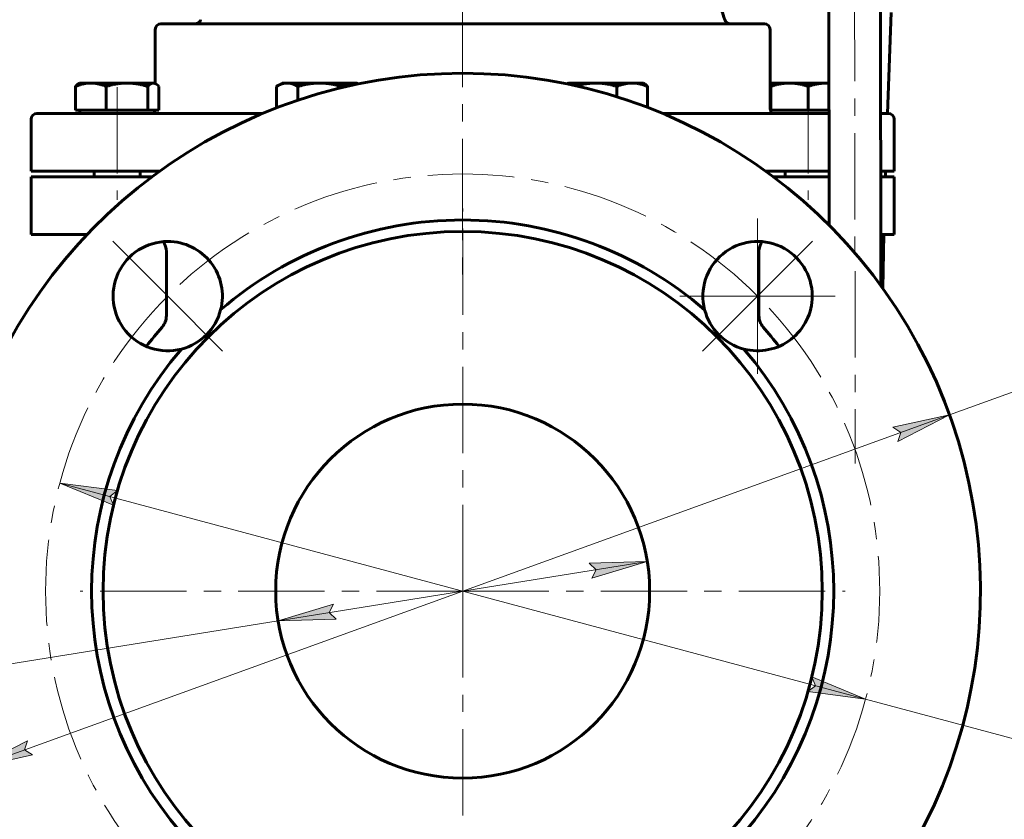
# Model space of a CAD drawing. Header units: millimetres. Extents: x 0 to 420, y 0 to 297.
# Tile 12 of 15: x 264 to 350, y 109 to 179. Entities that reach past the tile are written whole.
import ezdxf

# ---------------------------------------------------------------- set-up
doc = ezdxf.new("R2010")
doc.units = ezdxf.units.MM
for name, pattern in [('K5LT_AXLED', [12, 7.5, -1.5, 1.5, -1.5]), ('K5LT_BASIC', [0]), ('K5LT_THIN', [0])]:
    doc.linetypes.add(name, pattern=pattern)
doc.layers.add('Системный слой', color=7, linetype='Continuous')
doc.layers.add('Системный слой (1)', color=7, linetype='Continuous', true_color=0x6c6c6c)
doc.styles.add('KDIMTEXTSTYLE', font='GOST_AU.SHX', dxfattribs={"width": 0.96, "oblique": 15, "height": 5})
doc.styles.add('KTEXTSTYLE', font='GOST_AU.SHX', dxfattribs={"width": 0.56, "height": 5})
doc.dimstyles.new('KDIMSTYLE (0.50)', dxfattribs={"dimtxt": 5, "dimasz": 1, "dimexe": 2, "dimexo": 0, "dimgap": 1, "dimtad": 1, "dimlfac": 2, "dimtxsty": 'KDIMTEXTSTYLE', "dimsah": 1, "dimcen": 0, "dimdle": 1, "dimadec": 0, "dimazin": 0, "dimtfac": 0.667, "dimtmove": 0, "dimatfit": 3, "dimfxl": 1, "dimtvp": 1, "dimtolj": 1, "dimtzin": 0, "dimarcsym": 0})

# ---------------------------------------------------------------- blocks, each defined once
blk = doc.blocks.new('U70')
at = {"layer": 'Системный слой (1)', "color": 143, "linetype": 'K5LT_BASIC', "lineweight": 60, "true_color": 0x33acca}
for p, q in [((265.416, 165.663), (276.595, 165.663)), ((329.236, 165.663), (334.753, 165.663)), ((339.253, 165.663), (340.416, 165.663))]:
    blk.add_line(p, q, dxfattribs=at)
blk = doc.blocks.new('U71')
at = {"layer": 'Системный слой (1)', "color": 143, "linetype": 'K5LT_BASIC', "lineweight": 60, "true_color": 0x33acca}
for p, q in [((275.916, 165.163), (265.416, 165.163)), ((334.754, 165.163), (329.916, 165.163)), ((340.416, 165.163), (339.254, 165.163))]:
    blk.add_line(p, q, dxfattribs=at)
blk = doc.blocks.new('U72')
at = {"layer": 'Системный слой (1)', "color": 143, "linetype": 'K5LT_BASIC', "lineweight": 60, "true_color": 0x33acca}
for p, q in [((285.516, 170.663), (265.916, 170.663)), ((334.746, 170.663), (320.315, 170.663)), ((339.916, 170.663), (339.246, 170.663))]:
    blk.add_line(p, q, dxfattribs=at)
blk = doc.blocks.new('U74')
at = {"layer": 'Системный слой (1)', "color": 143, "linetype": 'K5LT_BASIC', "lineweight": 60, "true_color": 0x33acca}
for p, q in [((270.297, 160.163), (265.416, 160.163)), ((340.416, 160.163), (339.261, 160.163))]:
    blk.add_line(p, q, dxfattribs=at)
blk = doc.blocks.new('U76')
at = {"layer": 'Системный слой (1)', "color": 143, "linetype": 'K5LT_BASIC', "lineweight": 60, "true_color": 0x33acca}
for p, q in [((334.625, 173.313), (334.567, 173.313)), ((334.683, 173.312), (334.625, 173.313)), ((334.742, 173.31), (334.683, 173.312))]:
    blk.add_line(p, q, dxfattribs=at)
blk = doc.blocks.new('U79')
at = {"layer": 'Системный слой (1)', "color": 143, "linetype": 'K5LT_BASIC', "lineweight": 60, "true_color": 0x33acca}
for p, q in [((276.104, 173.306), (276.029, 173.313)), ((276.179, 173.284), (276.104, 173.306)), ((276.254, 173.247), (276.179, 173.284)), ((276.337, 173.191), (276.254, 173.247)), ((276.424, 173.117), (276.337, 173.191)), ((276.514, 173.023), (276.424, 173.117))]:
    blk.add_line(p, q, dxfattribs=at)
blk = doc.blocks.new('U82')
at = {"layer": 'Системный слой (1)', "color": 143, "linetype": 'K5LT_BASIC', "lineweight": 60, "true_color": 0x33acca}
for p, q in [((311.982, 173.243), (311.978, 173.241)), ((311.985, 173.245), (311.982, 173.243)), ((311.988, 173.247), (311.985, 173.245)), ((312.064, 173.284), (311.988, 173.247)), ((312.139, 173.306), (312.064, 173.284)), ((312.214, 173.313), (312.139, 173.306))]:
    blk.add_line(p, q, dxfattribs=at)
blk = doc.blocks.new('U83')
at = {"layer": 'Системный слой (1)', "color": 143, "linetype": 'K5LT_BASIC', "lineweight": 60, "true_color": 0x33acca}
for p, q in [((329.655, 173.147), (329.636, 173.141)), ((329.673, 173.153), (329.655, 173.147)), ((329.692, 173.159), (329.673, 173.153))]:
    blk.add_line(p, q, dxfattribs=at)
blk = doc.blocks.new('U84')
at = {"layer": 'Системный слой (1)', "color": 143, "linetype": 'K5LT_BASIC', "lineweight": 60, "true_color": 0x33acca}
for p, q in [((313.414, 173.202), (312.823, 173.059)), ((313.968, 173.285), (313.414, 173.202)), ((314.512, 173.313), (313.968, 173.285))]:
    blk.add_line(p, q, dxfattribs=at)
blk = doc.blocks.new('U85')
at = {"layer": 'Системный слой (1)', "color": 143, "linetype": 'K5LT_BASIC', "lineweight": 60, "true_color": 0x33acca}
for p, q in [((312.346, 173.29), (312.214, 173.313)), ((312.48, 173.221), (312.346, 173.29)), ((312.622, 173.104), (312.48, 173.221))]:
    blk.add_line(p, q, dxfattribs=at)
blk = doc.blocks.new('U86')
at = {"layer": 'Системный слой (1)', "color": 143, "linetype": 'K5LT_BASIC', "lineweight": 60, "true_color": 0x33acca}
for p, q in [((293.457, 173.304), (293.293, 173.313)), ((293.622, 173.275), (293.457, 173.304)), ((293.789, 173.228), (293.622, 173.275))]:
    blk.add_line(p, q, dxfattribs=at)
blk = doc.blocks.new('U99')
at = {"layer": 'Системный слой (1)', "color": 143, "linetype": 'K5LT_BASIC', "lineweight": 60, "true_color": 0x33acca}
for p, q in [((340.158, 179.451), (339.834, 170.663)), ((339.65, 165.199), (339.649, 165.163)), ((339.653, 165.273), (339.65, 165.199)), ((339.654, 165.322), (339.653, 165.273)), ((339.655, 165.355), (339.654, 165.322)), ((339.658, 165.431), (339.655, 165.355)), ((339.659, 165.465), (339.658, 165.431)), ((339.661, 165.531), (339.659, 165.465)), ((339.665, 165.663), (339.661, 165.531)), ((339.515, 160.163), (339.487, 158.593)), ((339.487, 158.593), (339.464, 157.023)), ((339.464, 157.023), (339.439, 155.452))]:
    blk.add_line(p, q, dxfattribs=at)
blk = doc.blocks.new('U102')
at = {"layer": 'Системный слой (1)', "color": 30, "linetype": 'K5LT_AXLED', "lineweight": 18, "true_color": 0xff8000}
for q in [(302.916, 162.413), (269.666, 129.163), (336.166, 129.163), (302.916, 95.913)]:
    blk.add_line((302.916, 129.163), q, dxfattribs=at)
blk = doc.blocks.new('U106')
at = {"layer": 'Системный слой (1)', "color": 30, "linetype": 'K5LT_AXLED', "lineweight": 18, "true_color": 0xff8000}
for q in [(328.548, 161.546), (321.798, 154.796), (335.298, 154.796), (328.548, 148.046)]:
    blk.add_line((328.548, 154.796), q, dxfattribs=at)
blk = doc.blocks.new('D4')
at = {"layer": 'Системный слой (1)'}
for points in [[(387.018, 261.524), (386.36, 266.524), (385.701, 261.524), (386.36, 262.024)], [(386.36, 91.663), (387.018, 96.663), (386.36, 96.163), (385.701, 96.663)]]:
    blk.add_hatch(color=7, dxfattribs=at).paths.add_polyline_path(points)
at = {"layer": 'Системный слой (1)', "color": 7, "linetype": 'K5LT_THIN', "lineweight": 18, "true_color": 0xffffff}
for p, q in [((308.663, 266.524), (388.36, 266.524)), ((385.701, 261.524), (386.36, 266.524)), ((386.36, 266.524), (387.018, 261.524)), ((386.36, 266.524), (386.36, 91.663)), ((386.36, 262.024), (385.701, 261.524)), ((387.018, 261.524), (386.36, 262.024)), ((386.36, 91.663), (385.701, 96.663)), ((385.701, 96.663), (386.36, 96.163)), ((386.36, 96.163), (387.018, 96.663)), ((387.018, 96.663), (386.36, 91.663)), ((327.79, 91.663), (388.36, 91.663))]:
    blk.add_line(p, q, dxfattribs=at)
blk.add_wipeout([(385.36, 173.752), (377.978, 173.752), (377.978, 184.008), (385.36, 184.008)]).dxf.layer = 'Системный слой (1)'
at = {"layer": 'Системный слой (1)', "color": 7, "insert": (378.772, 173.752), "char_height": 5, "attachment_point": 1, "rotation": 90, "style": 'KTEXTSTYLE'}
blk.add_mtext('\\H5.0;\\W1.000;\\Q15;\\Q15;\\W0.960;350', dxfattribs=at)
blk = doc.blocks.new('KDIMARROW_01')
at = {"layer": 'Системный слой'}
blk.add_hatch(color=0, dxfattribs=at).paths.add_polyline_path([(-5, -0.658), (0, 0), (-5, 0.658), (-4.5, 0)])
at = {"layer": 'Системный слой', "color": 0, "linetype": 'K5LT_THIN', "lineweight": 18}
for p, q in [((-4.5, 0), (-5, 0.658)), ((-5, 0.658), (0, 0)), ((0, 0), (-5, -0.658)), ((-5, -0.658), (-4.5, 0))]:
    blk.add_line(p, q, dxfattribs=at)
at = {"layer": 'Системный слой (1)', "color": 0, "linetype": 'K5LT_THIN', "lineweight": 18}
blk.add_line((302.916, 129.163), (302.416, 129.163), dxfattribs=at)
blk = doc.blocks.new('U107')
at = {"layer": 'Системный слой (1)', "color": 30, "linetype": 'K5LT_AXLED', "lineweight": 18, "true_color": 0xff8000}
for p, q in [((277.283, 154.796), (272.51, 159.569)), ((328.548, 154.796), (333.321, 159.569)), ((282.056, 150.023), (277.283, 154.796)), ((323.775, 150.023), (328.548, 154.796)), ((282.056, 108.304), (277.283, 103.531)), ((323.775, 108.304), (328.548, 103.531)), ((277.283, 103.531), (272.51, 98.758)), ((328.548, 103.531), (333.321, 98.758))]:
    blk.add_line(p, q, dxfattribs=at)
for start, end in [(45, 135), (135, 225), (315, 45), (225, 315)]:
    blk.add_arc((302.916, 129.163), 36.25, start, end, dxfattribs=at)
blk = doc.blocks.new('D5')
at = {"layer": 'Системный слой (1)'}
for points in [[(272.249, 137.386), (272.902, 137.892), (267.902, 138.551), (272.561, 136.62)], [(337.929, 119.776), (333.27, 121.707), (333.583, 120.941), (332.929, 120.435)]]:
    blk.add_hatch(color=7, dxfattribs=at).paths.add_polyline_path(points)
at = {"layer": 'Системный слой (1)', "color": 7, "linetype": 'K5LT_THIN', "lineweight": 18, "true_color": 0xffffff}
for p, q in [((267.902, 138.551), (272.902, 137.892)), ((272.561, 136.62), (267.902, 138.551)), ((267.902, 138.551), (337.929, 119.776)), ((272.902, 137.892), (272.249, 137.386)), ((272.249, 137.386), (272.561, 136.62)), ((333.583, 120.941), (333.27, 121.707)), ((333.27, 121.707), (337.929, 119.776)), ((332.929, 120.435), (333.583, 120.941)), ((337.929, 119.776), (332.929, 120.435)), ((337.929, 119.776), (354.724, 115.273)), ((354.724, 115.273), (371.789, 115.273))]:
    blk.add_line(p, q, dxfattribs=at)
blk.add_wipeout([(356.724, 116.273), (356.724, 123.655), (369.266, 123.655), (369.266, 116.273)]).dxf.layer = 'Системный слой (1)'
at = {"layer": 'Системный слой (1)', "color": 7, "char_height": 5, "attachment_point": 1, "style": 'KTEXTSTYLE'}
for s, insert in [('\\H5.0;\\W1.000;\\Q15;\\Q15;\\W0.960;∅', (356.724, 122.86)), ('\\H5.0;\\W1.000;\\Q15;\\Q15;\\W0.960;145', (360.031, 122.86))]:
    blk.add_mtext(s, dxfattribs=dict(at, insert=insert))
blk = doc.blocks.new('D6')
at = {"layer": 'Системный слой (1)'}
for points in [[(340.75, 142.164), (345.227, 144.485), (340.302, 143.402), (340.996, 142.953)], [(265.53, 114.925), (264.836, 115.374), (265.082, 116.163), (260.604, 113.842)]]:
    blk.add_hatch(color=7, dxfattribs=at).paths.add_polyline_path(points)
at = {"layer": 'Системный слой (1)', "color": 7, "linetype": 'K5LT_THIN', "lineweight": 18, "true_color": 0xffffff}
for p, q in [((345.227, 144.485), (354.724, 147.924)), ((354.724, 147.924), (372.318, 147.924)), ((260.604, 113.842), (345.227, 144.485)), ((340.302, 143.402), (345.227, 144.485)), ((345.227, 144.485), (340.75, 142.164)), ((340.996, 142.953), (340.302, 143.402)), ((340.75, 142.164), (340.996, 142.953)), ((260.604, 113.842), (265.082, 116.163)), ((265.082, 116.163), (264.836, 115.374)), ((265.53, 114.925), (260.604, 113.842)), ((264.836, 115.374), (265.53, 114.925))]:
    blk.add_line(p, q, dxfattribs=at)
blk.add_wipeout([(356.724, 148.924), (356.724, 156.306), (369.774, 156.306), (369.774, 148.924)]).dxf.layer = 'Системный слой (1)'
at = {"layer": 'Системный слой (1)', "color": 7, "char_height": 5, "attachment_point": 1, "style": 'KTEXTSTYLE'}
for s, insert in [('\\H5.0;\\W1.000;\\Q15;\\Q15;\\W0.960;∅', (356.724, 155.512)), ('\\H5.0;\\W1.000;\\Q15;\\Q15;\\W0.960;180', (360.031, 155.512))]:
    blk.add_mtext(s, dxfattribs=dict(at, insert=insert))
blk = doc.blocks.new('D8')
at = {"layer": 'Системный слой (1)'}
for points in [[(314.128, 130.296), (318.96, 131.738), (313.919, 131.595), (314.517, 131.025)], [(291.912, 126.731), (291.314, 127.302), (291.703, 128.031), (286.871, 126.589)]]:
    blk.add_hatch(color=7, dxfattribs=at).paths.add_polyline_path(points)
at = {"layer": 'Системный слой (1)', "color": 7, "linetype": 'K5LT_THIN', "lineweight": 18, "true_color": 0xffffff}
for p, q in [((318.96, 131.738), (286.871, 126.589)), ((313.919, 131.595), (318.96, 131.738)), ((314.517, 131.025), (313.919, 131.595)), ((318.96, 131.738), (314.128, 130.296)), ((314.128, 130.296), (314.517, 131.025)), ((286.871, 126.589), (291.703, 128.031)), ((291.703, 128.031), (291.314, 127.302)), ((291.912, 126.731), (286.871, 126.589)), ((291.314, 127.302), (291.912, 126.731)), ((286.871, 126.589), (244.402, 119.776)), ((244.402, 119.776), (226.147, 119.776))]:
    blk.add_line(p, q, dxfattribs=at)
blk.add_wipeout([(228.147, 120.776), (228.147, 128.158), (241.832, 128.158), (241.832, 120.776)]).dxf.layer = 'Системный слой (1)'
at = {"layer": 'Системный слой (1)', "color": 7, "insert": (228.147, 127.363), "char_height": 5, "attachment_point": 1, "style": 'KTEXTSTYLE'}
blk.add_mtext('\\H5.0;\\W1.000;\\Q15;\\Q15;\\W0.960;DN65', dxfattribs=at)

msp = doc.modelspace()

# ---------------------------------------------------------------- linework, layer by layer
at = {"layer": 'Системный слой (1)', "color": 143, "linetype": 'K5LT_BASIC', "lineweight": 60, "true_color": 0x33acca}
for p, q in [((334.7119, 192.9609), (334.7602, 160.9585)), ((339.2119, 192.9677), (339.2681, 155.6869)), ((329.1361, 178.4633), (276.6952, 178.4633)), ((276.1952, 173.2813), (276.1952, 177.9633)), ((329.6361, 171.1633), (329.6361, 177.9633)), ((269.2647, 170.9634), (269.2647, 173.0231)), ((269.6396, 173.3134), (269.525, 173.2472)), ((269.6396, 173.3134), (270.5915, 173.3134)), ((270.5915, 173.3134), (273.7307, 173.3134)), ((271.9183, 170.9634), (271.9183, 173.0231)), ((273.7307, 173.3134), (276.0288, 173.3134)), ((275.5432, 170.9634), (275.5432, 173.0231)), ((276.0288, 173.3134), (276.1396, 173.3134)), ((276.1396, 173.3134), (276.2542, 173.2472)), ((276.5145, 170.9634), (276.5145, 173.0231)), ((287.2285, 173.3134), (286.7257, 173.0231)), ((286.7257, 171.1501), (286.7257, 173.0231)), ((287.2285, 173.3134), (287.6639, 173.3134)), ((287.6639, 173.3134), (290.4785, 173.3134)), ((288.6021, 171.8263), (288.6021, 173.0231)), ((290.4785, 173.3134), (293.293, 173.3134)), ((292.3548, 172.9066), (292.3548, 173.0231)), ((293.293, 173.3134), (293.7285, 173.3134)), ((293.7285, 173.3134), (293.8531, 173.2414)), ((312.1029, 173.3134), (311.9882, 173.2472)), ((312.1029, 173.3134), (312.2136, 173.3134)), ((312.2136, 173.3134), (314.5117, 173.3134)), ((314.5117, 173.3134), (317.651, 173.3134)), ((316.3242, 172.1193), (316.3242, 173.0231)), ((317.651, 173.3134), (318.6029, 173.3134)), ((318.6029, 173.3134), (318.7175, 173.2472)), ((318.9778, 171.1992), (318.9778, 173.0231)), ((329.6917, 173.3134), (329.6361, 173.2813)), ((329.6917, 173.0231), (329.6917, 173.3134)), ((329.6917, 173.3134), (331.3167, 173.3134)), ((329.6917, 170.9634), (329.6917, 173.0231)), ((331.3167, 173.3134), (334.5667, 173.3134)), ((332.9417, 170.9634), (332.9417, 173.0231)), ((334.5667, 173.3134), (334.7415, 173.3134)), ((270.5915, 170.9634), (269.2647, 170.9634)), ((269.6396, 170.9634), (269.6396, 170.6633)), ((271.9183, 170.9634), (270.5915, 170.9634)), ((273.7307, 170.9634), (271.9183, 170.9634)), ((275.5432, 170.9634), (273.7307, 170.9634)), ((276.0288, 170.9634), (275.5432, 170.9634)), ((276.5145, 170.9634), (276.0288, 170.9634)), ((276.1396, 170.9634), (276.1396, 170.6633)), ((329.6917, 170.9634), (329.6778, 170.9634)), ((329.6917, 170.9634), (329.6917, 170.6633)), ((331.3167, 170.9634), (329.6917, 170.9634)), ((332.9417, 170.9634), (331.3167, 170.9634)), ((334.5667, 170.9634), (332.9417, 170.9634)), ((334.7451, 170.9634), (334.5667, 170.9634)), ((265.4157, 165.6633), (265.4157, 170.1633)), ((340.4157, 165.6633), (340.4157, 170.1633)), ((265.4157, 165.1633), (265.4157, 160.1633)), ((270.8896, 165.6633), (270.8896, 165.1633)), ((274.8896, 165.6633), (274.8896, 165.1633)), ((330.9417, 165.6633), (330.9417, 165.1633)), ((340.4157, 165.1633), (340.4157, 160.1633)), ((277.1657, 153.0918), (277.1657, 158.6633)), ((328.6657, 153.0918), (328.6657, 158.6633))]:
    msp.add_line(p, q, dxfattribs=at)
at = {"layer": 'Системный слой (1)', "color": 30, "linetype": 'K5LT_AXLED', "lineweight": 18, "true_color": 0xff8000}
for p, q in [((336.9619, 192.9643), (337.0414, 140.2637)), ((302.9157, 180.4633), (302.9157, 163.6633)), ((272.8896, 172.9634), (272.8896, 163.1633)), ((332.9417, 172.9634), (332.9417, 163.1633))]:
    msp.add_line(p, q, dxfattribs=at)
at = {"layer": 'Системный слой (1)', "color": 143, "linetype": 'K5LT_BASIC', "lineweight": 60, "true_color": 0x33acca}
for radius in [31.25, 16.25]:
    msp.add_circle((302.9157, 129.1634), radius, dxfattribs=at)
for centre, radius, start, end in [((276.6952, 177.9633), 0.5, 90, 180), ((329.1361, 177.9633), 0.5, 0, 90), ((302.9157, 129.1634), 45, 303.55731, 236.44269), ((330.1361, 171.1633), 0.5, 180, 207.284221), ((265.9157, 170.1633), 0.5, 90, 180), ((275.6952, 171.1633), 0.5, 332.715779, 336.428073), ((339.9157, 170.1633), 0.5, 0, 90), ((302.9157, 129.1634), 32.25, 90, 130.706217), ((302.9157, 129.1634), 32.25, 49.293783, 90), ((277.283, 154.796), 4.75, 90, 284.44725), ((275.6657, 158.6633), 1.5, 0, 35.281627), ((277.283, 154.796), 4.75, 345.55275, 90), ((328.5483, 154.796), 4.75, 0, 194.44725), ((330.1657, 158.6633), 1.5, 144.718373, 180), ((328.5483, 154.796), 4.75, 255.55275, 0), ((277.283, 154.796), 4.75, 284.44725, 345.55275), ((328.5483, 154.796), 4.75, 194.44725, 255.55275), ((275.6657, 153.0918), 1.5, 318.713442, 0), ((330.1657, 153.0918), 1.5, 180, 221.286558), ((302.9157, 129.1634), 34.7647, 138.713442, 142.286903), ((302.9157, 129.1634), 34.7647, 37.713097, 41.286558), ((302.9157, 129.1634), 32.25, 139.293783, 220.706217), ((302.9157, 129.1634), 32.25, 319.293783, 40.706217)]:
    msp.add_arc(centre, radius, start, end, dxfattribs=at)
for points, degree in [([(315.9529, 194.7133), (322.2185, 190.0926), (325.6873, 178.8163)], 2), ([(326.1652, 178.4633), (326.0591, 178.4633), (325.8475, 178.5332), (325.7184, 178.715), (325.6873, 178.8163)], 3)]:
    msp.add_open_spline(points, degree=degree, dxfattribs=at)
msp.add_open_spline([(279.6666, 178.4633), (279.6666, 178.4633), (279.6666, 178.4633), (279.6878, 178.4647), (279.7091, 178.4648), (279.7352, 178.4682), (279.7403, 178.4689), (279.7535, 178.4711), (279.7617, 178.4726), (279.7737, 178.4751), (279.7776, 178.476), (279.7832, 178.4774), (279.7851, 178.4778), (279.7877, 178.4785), (279.7886, 178.4787), (279.7903, 178.4791), (279.7912, 178.4794), (279.7929, 178.4798), (279.7937, 178.48), (279.7961, 178.4807), (279.7977, 178.4811), (279.8025, 178.4824), (279.8056, 178.4833), (279.8151, 178.4861), (279.8214, 178.4881), (279.84, 178.4945), (279.8523, 178.4992), (279.8848, 178.5132), (279.9048, 178.5233), (279.9426, 178.546), (279.9605, 178.5584), (279.9943, 178.5853), (280.0102, 178.5997), (280.0405, 178.631), (280.0548, 178.6479), (280.0813, 178.6837), (280.0935, 178.7025), (280.1151, 178.7415), (280.1245, 178.7617), (280.137, 178.7935), (280.1409, 178.8049), (280.1444, 178.8163)], degree=3, knots=[0, 0, 0, 0, 0.0007407, 0.0007407, 2.9103145, 2.9103145, 3.606334, 3.606334, 4.7453478, 4.7453478, 5.2864302, 5.2864302, 5.5434685, 5.5434685, 5.6655731, 5.6655731, 5.7876778, 5.7876778, 5.9027039, 5.9027039, 6.1292168, 6.1292168, 6.5804731, 6.5804731, 7.4794464, 7.4794464, 9.2773931, 9.2773931, 12.3281398, 12.3281398, 15.3039442, 15.3039442, 18.2344922, 18.2344922, 21.2602649, 21.2602649, 24.3207047, 24.3207047, 27.3579089, 27.3579089, 29, 29, 29, 29], dxfattribs=at)
for points, weights in [([(270.5915, 173.3134), (269.9757, 173.3134), (269.2647, 173.0231)], [1, 1.0379548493, 1]), ([(269.2647, 173.0231), (269.4019, 173.1762), (269.5249, 173.2472)], [1, 1.01965971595, 1.01895289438]), ([(271.9183, 173.0231), (271.2073, 173.3134), (270.5915, 173.3134)], [1, 1.0379548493, 1]), ([(273.7307, 173.3134), (272.8896, 173.3134), (271.9183, 173.0231)], [1, 1.0379548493, 1]), ([(275.5432, 173.0231), (274.5719, 173.3134), (273.7307, 173.3134)], [1, 1.0379548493, 1]), ([(276.0288, 173.3134), (275.8034, 173.3134), (275.5432, 173.0231)], [1, 1.0379548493, 1]), ([(287.6639, 173.3134), (287.2285, 173.3134), (286.7257, 173.0231)], [1, 1.0379548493, 1]), ([(288.6021, 173.0231), (288.0993, 173.3134), (287.6639, 173.3134)], [1, 1.0379548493, 1]), ([(290.4785, 173.3134), (289.6076, 173.3134), (288.6021, 173.0231)], [1, 1.0379548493, 1]), ([(292.3548, 173.0231), (291.3493, 173.3134), (290.4785, 173.3134)], [1, 1.0379548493, 1]), ([(293.293, 173.3134), (292.8576, 173.3134), (292.3548, 173.0231)], [1, 1.0379548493, 1]), ([(316.3242, 173.0231), (315.3529, 173.3134), (314.5117, 173.3134)], [1, 1.0379548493, 1]), ([(317.651, 173.3134), (317.0352, 173.3134), (316.3242, 173.0231)], [1, 1.0379548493, 1]), ([(318.9778, 173.0231), (318.2667, 173.3134), (317.651, 173.3134)], [1, 1.0379548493, 1]), ([(318.7175, 173.2472), (318.8406, 173.1762), (318.9778, 173.0231)], [1.01895293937, 1.01965908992, 1]), ([(331.3167, 173.3134), (330.5626, 173.3134), (329.6917, 173.0231)], [1, 1.0379548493, 1]), ([(332.9417, 173.0231), (332.0709, 173.3134), (331.3167, 173.3134)], [1, 1.0379548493, 1]), ([(334.5667, 173.3134), (333.8126, 173.3134), (332.9417, 173.0231)], [1, 1.0379548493, 1])]:
    msp.add_rational_spline(points, weights, degree=2, dxfattribs=at)

# ---------------------------------------------------------------- block references
at = {"layer": 'Системный слой (1)'}
for name in ['U99', 'U79', 'U86', 'U82', 'U85', 'U84', 'U83', 'U76', 'U72', 'U70', 'U71', 'U102', 'U106', 'U74']:
    msp.add_blockref(name, (0, 0), dxfattribs=at)

# ---------------------------------------------------------------- next in the draw order: dimensions: what is measured, and where the dimension line sits
at = {"layer": 'Системный слой (1)', "color": 7}
dim = msp.add_linear_dim(base=(386.3597, 266.5242), p1=(327.7903, 91.6634), p2=(308.663, 266.5242), angle=90, dimstyle='KDIMSTYLE (0.50)', override={"dimexo": 0, "dimpost": '\\H5.0;\\W0.960;\\Q15;<>', "dimblk1": 'KDIMARROW_01', "dimblk2": 'KDIMARROW_01', "dimse1": 0, "dimse2": 0, "dimclrt": 7, "dimtol": 1, "dimtp": 0, "dimtm": 0, "dimtdec": 5, "dimtolj": 1}, dxfattribs=at)
dim.commit()
dim.dimension.update_dxf_attribs({"geometry": 'D4', "text_midpoint": (386.3597, 179.0938), "dimtype": 160})

# ---------------------------------------------------------------- next in the draw order: block references
at = {"layer": 'Системный слой (1)'}
msp.add_blockref('U107', (0, 0), dxfattribs=at)

# ---------------------------------------------------------------- next in the draw order: dimensions: what is measured, and where the dimension line sits
at = {"layer": 'Системный слой (1)', "color": 7}
dim = msp.add_diameter_dim_2p(p1=(232.8889, 147.9384), p2=(372.9424, 110.3884), dimstyle='KDIMSTYLE (0.50)', override={"dimtih": 1, "dimtoh": 1, "dimpost": '\\H5.0;\\W0.960;\\Q15;<>', "dimblk1": 'KDIMARROW_01', "dimblk2": 'KDIMARROW_01', "dimclrt": 7, "dimtol": 1, "dimtp": 0, "dimtm": 0, "dimtdec": 5, "dimtmove": 1, "dimatfit": 2, "dimtolj": 1}, dxfattribs=at)
dim.commit()
dim.dimension.update_dxf_attribs({"geometry": 'D5', "text_midpoint": (356.7242, 115.2729), "dimtype": 163})

# ---------------------------------------------------------------- next in the draw order: dimensions: what is measured, and where the dimension line sits
dim = msp.add_diameter_dim_2p(p1=(218.2932, 98.5198), p2=(387.5382, 159.807), dimstyle='KDIMSTYLE (0.50)', override={"dimtih": 1, "dimtoh": 1, "dimpost": '\\H5.0;\\W0.960;\\Q15;<>', "dimblk1": 'KDIMARROW_01', "dimblk2": 'KDIMARROW_01', "dimclrt": 7, "dimtol": 1, "dimtp": 0, "dimtm": 0, "dimtdec": 5, "dimtmove": 1, "dimatfit": 2, "dimtolj": 1}, dxfattribs=at)
dim.commit()
dim.dimension.update_dxf_attribs({"geometry": 'D6', "text_midpoint": (356.7242, 147.9244), "dimtype": 163})

# ---------------------------------------------------------------- next in the draw order: linework, layer by layer
at = {"layer": 'Системный слой (1)', "color": 30, "linetype": 'K5LT_AXLED', "lineweight": 18, "true_color": 0xff8000}
msp.add_line((302.9157, 167.1633), (302.9157, 156.1634), dxfattribs=at)

# ---------------------------------------------------------------- next in the draw order: dimensions: what is measured, and where the dimension line sits
at = {"layer": 'Системный слой (1)', "color": 7}
dim = msp.add_diameter_dim_2p(p1=(335.0053, 134.3116), p2=(270.826, 124.0152), dimstyle='KDIMSTYLE (0.50)', override={"dimtih": 1, "dimtoh": 1, "dimpost": '\\H5.0;\\W0.960;\\Q15;<>', "dimblk1": 'KDIMARROW_01', "dimblk2": 'KDIMARROW_01', "dimclrt": 7, "dimtol": 1, "dimtp": 0, "dimtm": 0, "dimtdec": 5, "dimtmove": 1, "dimatfit": 2, "dimtolj": 1}, dxfattribs=at)
dim.commit()
dim.dimension.update_dxf_attribs({"geometry": 'D8', "text_midpoint": (242.4021, 119.7759), "dimtype": 163})

doc.saveas('drawing.dxf')
